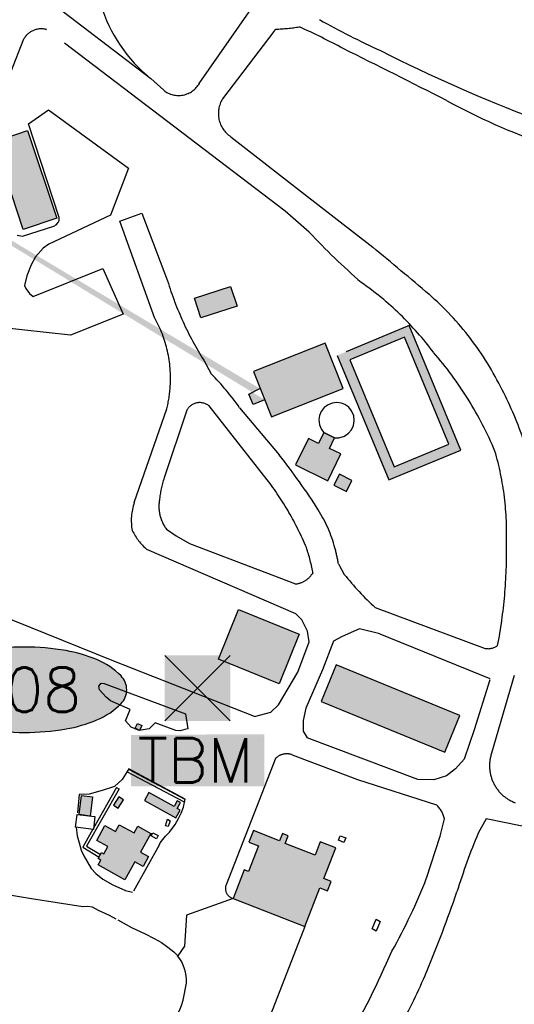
# Model space of a CAD drawing. Header units: feet. Extents: x 30669 to 99318, y 4696 to 26220.
# Tile 84 of 128: x 83843 to 84378, y 16749 to 17814. Entities that reach past the tile are written whole.
import ezdxf
from ezdxf.enums import TextEntityAlignment as Align

# ---------------------------------------------------------------- set-up
doc = ezdxf.new("R2010")
doc.units = ezdxf.units.FT
doc.header["$LTSCALE"] = 600
doc.header["$MEASUREMENT"] = 0
doc.linetypes.add('DASHED', pattern=[0.75, 0.5, -0.25])
doc.linetypes.add('USTATION2', pattern=[1, 0.75, -0.25])
doc.layers.get('0').update_dxf_attribs({"linetype": 'CONTINUOUS'})
for name, color, linetype in [('ELB', 3, 'CONTINUOUS'), ('ELIB', 253, 'CONTINUOUS'), ('ELIST-H', 2, 'CONTINUOUS'), ('ELYSU', 251, 'CONTINUOUS'), ('EMASK', 155, 'CONTINUOUS'), ('ESPV', 2, 'CONTINUOUS')]:
    doc.layers.add(name, color=color, linetype=linetype)
doc.styles.add('L80', font='simplex', dxfattribs={"height": 48})

# ---------------------------------------------------------------- blocks, each defined once
blk = doc.blocks.new('Ovalid')
at = {"layer": 'EMASK'}
h = blk.add_hatch(color=256, dxfattribs=at)
edge = h.paths.add_edge_path()
edge.add_arc((0.1493, 0), 0.0355, 0, 44.8308)
edge.add_arc((0.0788, -0.0701), 0.135, 44.8308, 67.3801)
edge.add_arc((0.0313, -0.184), 0.2583, 67.3801, 80.2078)
edge.add_arc((0, -0.3655), 0.4425, 80.2078, 90)
edge.add_arc((0, -0.3655), 0.4425, 90, 99.7922)
edge.add_arc((-0.0313, -0.184), 0.2583, 99.7922, 112.6199)
edge.add_arc((-0.0788, -0.0701), 0.135, 112.6199, 135.1692)
edge.add_arc((-0.1493, 0), 0.0355, 135.1692, 180)
edge.add_arc((-0.1493, 0), 0.0355, 180, 224.8308)
edge.add_arc((-0.0788, 0.0701), 0.135, 224.8308, 247.3801)
edge.add_arc((-0.0313, 0.184), 0.2583, 247.3801, 260.2078)
edge.add_arc((0, 0.3655), 0.4425, 260.2078, 270)
edge.add_arc((0, 0.3655), 0.4425, 270, 279.7922)
edge.add_arc((0.0313, 0.184), 0.2583, 279.7922, 292.6199)
edge.add_arc((0.0788, 0.0701), 0.135, 292.6199, 315.1692)
edge.add_arc((0.1493, 0), 0.0355, 315.1692, 360)
blk.add_lwpolyline([(0.1848, 0, 0.198145), (0.1745, 0.025, 0.098709), (0.1307, 0.0544, 0.05603), (0.0753, 0.0706, 0.042752), (0, 0.077, 0.042752), (-0.0753, 0.0706, 0.05603), (-0.1307, 0.0544, 0.098709), (-0.1745, 0.025, 0.198145), (-0.1848, 0, 0.198145), (-0.1745, -0.025, 0.098709), (-0.1307, -0.0544, 0.05603), (-0.0753, -0.0706, 0.042752), (0, -0.077, 0.042752), (0.0753, -0.0706, 0.05603), (0.1307, -0.0544, 0.098709), (0.1745, -0.025, 0.198145)], format="xyb", close=True)
at = {"style": 'L80'}
blk.add_attdef('ID', text='', height=0.08, dxfattribs=at).set_placement((0, 0), align=Align.MIDDLE)
blk = doc.blocks.new('TBM')
at = {"layer": 'EMASK', "color": 155}
for points in [[(-0.0591, 0.0591), (-0.0591, -0.0591), (0.0591, 0.0591), (0.0591, -0.0591)], [(-0.1202, -0.0842), (-0.1202, -0.177), (0.1208, -0.0829), (0.1208, -0.177)]]:
    blk.add_solid(points, dxfattribs=at)
at = {"layer": 'ESPV'}
for p, q in [((-0.0591, -0.0591), (0.0591, 0.0591)), ((-0.0591, 0.0591), (0.0591, -0.0591))]:
    blk.add_line(p, q, dxfattribs=at)
at = {"layer": 'ESPV', "style": 'L80'}
blk.add_text('TBM', height=0.08, dxfattribs=at).set_placement((-0.108, -0.1701))

msp = doc.modelspace()

# ---------------------------------------------------------------- hatches: boundary and pattern name
at = {"layer": 'ELIST-H'}
h = msp.add_hatch(color=256, dxfattribs=at)
h.paths.add_polyline_path([(83696.7, 17255.1), (83730.8, 17349.1), (83791.9, 17326.9), (83757.8, 17233)])
h.paths.add_polyline_path([(84073.6, 16863.4), (84151.3, 16833.1), (84167.6, 16875), (84175.8, 16871.7), (84179.8, 16881.9), (84172, 16884.9), (84185, 16918.1), (84168.1, 16924.7), (84162.4, 16910.2), (84130.1, 16922.8), (84133.3, 16931), (84127, 16933.5), (84124, 16925.9), (84095.7, 16937), (84090.7, 16924.3), (84101, 16920.3), (84090.3, 16892.7), (84085.7, 16894.5)])
h.paths.add_polyline_path([(83984.7, 16933.6), (83973.5, 16913.5), (83982.2, 16908.7), (83976.3, 16898), (83967.4, 16903), (83956.6, 16883.7), (83927.5, 16899.9), (83930.3, 16905), (83927.6, 16906.5), (83931.3, 16913.1), (83933.6, 16911.8), (83937.9, 16919.6), (83926, 16926.2), (83934.9, 16942.2), (83946.3, 16935.9), (83950.4, 16943.2), (83966.4, 16934.3), (83970.4, 16941.5)])
h.paths.add_polyline_path([(82949.1, 16852.7), (83028.9, 16763.1), (83054.8, 16786.2), (83077, 16761.2), (83051, 16738.1), (83082.2, 16703.1), (83051.8, 16676), (82991.6, 16743.7), (82981.6, 16734.8), (82968.9, 16749.1), (82978.9, 16758.1), (82918.7, 16825.6)])
h.paths.add_polyline_path([(82997.6, 16522.8), (83226.6, 16325.9), (83221.5, 16320), (83228.8, 16313.8), (83233.3, 16319.1), (83448.1, 16134.7), (83493.2, 16187.2), (83285.7, 16365.5), (83302.2, 16384.7), (83280, 16403.8), (83263.8, 16385), (83085.6, 16538.1), (83094.5, 16548.5), (83080.6, 16560.5), (83071.6, 16549.9), (83056.1, 16563.2), (83022.6, 16524.1), (83008.8, 16535.9)])
h.paths.add_polyline_path([(83294.6, 16547.1), (83298, 16565.1), (83313.6, 16562.2), (83310.2, 16544.1)])
h.paths.add_polyline_path([(83178, 16738.3), (83189.1, 16746.2), (83192.4, 16741.6), (83181.3, 16733.6)])
h.paths.add_polyline_path([(82077.7, 19506.8), (82137.4, 19565.6), (82144.7, 19558.1), (82085, 19499.4)])
h.paths.add_polyline_path([(75798.9, 16442.6), (75795.6, 16436.2), (75801.8, 16433.1), (75805, 16439.5)])
h.paths.add_polyline_path([(75980.8, 16375.2), (75976.9, 16369.8), (75983.2, 16365.2), (75987.2, 16370.6)])
h.paths.add_polyline_path([(75728.5, 16024.6), (75714.3, 16023.8), (75714.6, 16017.8), (75728.9, 16018.6)])
h.paths.add_polyline_path([(75609.6, 16163.4), (75618.8, 16158.7), (75615.2, 16151.8), (75606, 16156.5)])
h.paths.add_polyline_path([(75721.9, 16067.5), (75717.7, 16058.4), (75709.7, 16062.1), (75713.9, 16071.3)])
h.paths.add_polyline_path([(75819.9, 16164.1), (75815.6, 16155.6), (75823.9, 16151.4), (75828.2, 16160)])
h.paths.add_polyline_path([(75790.3, 16204.3), (75787.2, 16195.4), (75796.4, 16192.2), (75799.5, 16201.1)])
h.paths.add_polyline_path([(75798.5, 16386.8), (75793.3, 16378.4), (75785.9, 16382.9), (75791, 16391.3)])
h.paths.add_polyline_path([(75810.4, 16382.4), (75804.6, 16374.5), (75799.5, 16378.2), (75805.3, 16386.1)])
h.paths.add_polyline_path([(75919.7, 16317), (75915.4, 16309.9), (75923.4, 16305.2), (75927.6, 16312.3)])
h.paths.add_polyline_path([(75987.6, 16227.8), (75997.1, 16218.9), (75989.9, 16211.1), (75980.3, 16220)])
h.paths.add_polyline_path([(76004.9, 16396.1), (76000.7, 16387), (76009.5, 16382.9), (76013.8, 16392)])
h.paths.add_polyline_path([(75906.4, 16446.8), (75900, 16437.4), (75906.5, 16432.9), (75913, 16442.4)])
h.paths.add_polyline_path([(75843.4, 16468.1), (75839.1, 16459), (75846.2, 16455.7), (75850.4, 16464.8)])
h.paths.add_polyline_path([(75897.8, 16717.1), (75916.3, 16707), (75908.2, 16692.1), (75889.7, 16702.2)])
h.paths.add_polyline_path([(75971.6, 16646.5), (75994.2, 16635.4), (75985.3, 16617.5), (75962.8, 16628.6)])
h.paths.add_polyline_path([(75857, 16533.3), (75842, 16509.6), (75837.6, 16512.3), (75831.4, 16502.5), (75837.6, 16498.6), (75829.3, 16485.5), (75854.2, 16469.8), (75866.3, 16489), (75868.5, 16487.6), (75877.4, 16501.8), (75872.3, 16505), (75880.7, 16518.3)])
h.paths.add_polyline_path([(75909.8, 16415.5), (75932.3, 16404.9), (75931.1, 16402.4), (75944.3, 16396.2), (75945.2, 16398.2), (75958.9, 16391.8), (75971, 16417.4), (75953.8, 16425.5), (75956.8, 16431.9), (75941.5, 16439.2), (75939.1, 16434.2), (75922.3, 16442.1)])
h.paths.add_polyline_path([(76010.9, 16366.9), (76034, 16353.9), (76032.3, 16350.8), (76044.1, 16344.1), (76046.4, 16348.2), (76059.7, 16340.7), (76074.5, 16366.9), (76053.9, 16378.5), (76055.8, 16381.8), (76041.9, 16389.6), (76039.2, 16384.8), (76025.4, 16392.6)])
h.paths.add_polyline_path([(75855.1, 16334.1), (75880, 16320.2), (75878, 16316.4), (75886.2, 16311.8), (75888.7, 16316.3), (75903.5, 16308), (75918.2, 16334.4), (75900.8, 16344), (75903, 16348), (75886.5, 16357.2), (75883.5, 16351.8), (75869.3, 16359.7)])
h.paths.add_polyline_path([(75777.8, 16378.5), (75765, 16353.7), (75759.6, 16356.5), (75754.5, 16346.4), (75760.8, 16343.2), (75753.2, 16328.4), (75777.9, 16315.7), (75787.6, 16334.7), (75792, 16332.4), (75799, 16346), (75792.8, 16349.2), (75801.6, 16366.2)])
h.paths.add_polyline_path([(75828.1, 16135.2), (75850.8, 16123), (75848.8, 16119.2), (75858.5, 16113.9), (75861.3, 16119.1), (75875.2, 16111.7), (75888.1, 16135.7), (75870.1, 16145.4), (75872.4, 16149.6), (75856.9, 16157.9), (75854.3, 16153.1), (75841.4, 16160)])
h.paths.add_polyline_path([(75724, 16212.4), (75749.1, 16199.4), (75746.7, 16194.8), (75758.9, 16188.5), (75761.3, 16193.1), (75772.1, 16187.5), (75785, 16212.3), (75769.1, 16220.5), (75771.5, 16225.1), (75755.4, 16233.4), (75753.6, 16229.8), (75737.4, 16238.2)])
h.paths.add_polyline_path([(75651.1, 16088.2), (75676, 16074.8), (75673.9, 16070.9), (75682.6, 16066.2), (75684.7, 16070.3), (75700, 16062.1), (75713.6, 16087.4), (75694.9, 16097.4), (75697.2, 16101.7), (75682, 16109.8), (75679.2, 16104.5), (75664.2, 16112.6)])
h.paths.add_polyline_path([(75635, 16222.9), (75621.5, 16197.7), (75618, 16199.6), (75613.4, 16191.1), (75617.4, 16188.9), (75608.7, 16172.6), (75633.4, 16159.3), (75643.6, 16178.4), (75647.2, 16176.4), (75655.3, 16191.5), (75650.7, 16194), (75659.2, 16209.9)])
h.paths.add_polyline_path([(77272.8, 15234), (77220.5, 15230), (77221.1, 15221.8), (77187.2, 15219.2), (77186.5, 15228.7), (77186.1, 15228.6), (77184.7, 15246.7), (77133.1, 15242.7), (77129.4, 15289.3), (77154.6, 15291.3), (77155.5, 15280.8), (77160, 15281.2), (77159.2, 15291.9), (77186, 15294), (77186.7, 15285.1), (77209.4, 15286.9), (77208.7, 15295.8), (77236.5, 15298), (77237.8, 15281.8), (77241.5, 15282.1), (77240.1, 15299.5), (77267.5, 15301.7)])
h.paths.add_polyline_path([(77218.1, 15173.6), (77219.2, 15157.2), (77203.5, 15156.1), (77202.4, 15172.6)])
h.paths.add_polyline_path([(77181.8, 15217.9), (77168.5, 15216.5), (77169.6, 15206.8), (77182.9, 15208.2)])
h.paths.add_polyline_path([(77094.4, 15281.7), (77076.1, 15276.1), (77078, 15270), (77096.3, 15275.6)])
h.paths.add_polyline_path([(77132.5, 15336.8), (77119.4, 15334.2), (77121.2, 15324.7), (77134.3, 15327.3)])
h.paths.add_polyline_path([(77466.7, 15239.3), (77465.4, 15226.2), (77453.6, 15227.4), (77455, 15240.6)])
h.paths.add_polyline_path([(77487.8, 15244.8), (77486.9, 15230.9), (77498.2, 15230.1), (77499.2, 15244)])
h.paths.add_polyline_path([(78791, 15623.1), (78811.2, 15584.8), (78783, 15569.9), (78762.8, 15608.2)])
h.paths.add_polyline_path([(78850, 15678.8), (78881.4, 15648.4), (78860.5, 15626.8), (78829.1, 15657.2)])
h.paths.add_polyline_path([(80144.9, 15735.8), (80087.1, 15740.2), (80089.7, 15773.5), (80147.5, 15769.1)])
h.paths.add_polyline_path([(79289.3, 15704.8), (79230.1, 15705.4), (79230.4, 15738.2), (79289.6, 15737.6)])
h.paths.add_polyline_path([(79410.5, 15736.8), (79353.5, 15734.3), (79355, 15699.5), (79412, 15702)])
h.paths.add_polyline_path([(79471.9, 15707.3), (79528.9, 15709.8), (79527.4, 15744.1), (79470.4, 15741.6)])
h.paths.add_polyline_path([(80351.3, 15618.5), (80411.9, 15617.1), (80411, 15578.6), (80396.7, 15578.9), (80396.9, 15587.4), (80361.6, 15588.3), (80361.5, 15581), (80350.4, 15581.2)])
h.paths.add_polyline_path([(80473.9, 15707.9), (80520.2, 15711), (80519.6, 15721), (80534.1, 15722), (80531.9, 15754.4), (80519.6, 15753.6), (80519.9, 15749.2), (80472.7, 15746.1), (80472.2, 15753.3), (80457.2, 15752.3), (80459.3, 15721.5), (80472.9, 15722.5)])
h.paths.add_polyline_path([(80745, 15760.7), (80790.1, 15745), (80782.1, 15722.2), (80737.1, 15737.9)])
h.paths.add_polyline_path([(80870.4, 15169.4), (80885.3, 15158.3), (80880.9, 15152.3), (80865.9, 15163.4)])
h.paths.add_polyline_path([(80822, 15755.5), (80815.8, 15744.8), (80825.3, 15739.3), (80831.5, 15750.1)])
h.paths.add_polyline_path([(80961.3, 15725.9), (80976.6, 15722.9), (80973.6, 15707.6), (80958.3, 15710.6)])
h.paths.add_polyline_path([(80901.8, 15736.5), (80923.6, 15727.8), (80915.9, 15708.6), (80894.1, 15717.3)])
h.paths.add_polyline_path([(80817.9, 15736.7), (80860.3, 15722.8), (80851.8, 15697), (80809.4, 15710.9)])
h.paths.add_polyline_path([(80843.1, 15830.5), (80891.5, 15815), (80883.9, 15791.3), (80835.5, 15806.8)])
h.paths.add_polyline_path([(81768.4, 12300.8), (81759.8, 12283.9), (81776.4, 12275.5), (81784.9, 12292.4)])
h.paths.add_polyline_path([(81721.7, 12323.9), (81712.9, 12309.2), (81728.9, 12299.6), (81737.8, 12314.2)])
h.paths.add_polyline_path([(81681.3, 12423.5), (81675.5, 12406.9), (81689.7, 12401.9), (81695.5, 12418.5)])
h.paths.add_polyline_path([(81401.4, 12322.5), (81398.4, 12308.7), (81413.3, 12305.4), (81416.4, 12319.2)])
h.paths.add_polyline_path([(81364.9, 12331.2), (81363.8, 12318.5), (81376, 12317.4), (81377.2, 12330.1)])
h.paths.add_polyline_path([(81068.4, 12516.7), (81091.1, 12508.5), (81086.3, 12495.3), (81063.6, 12503.5)])
h.paths.add_polyline_path([(80859.5, 12562.8), (80853.1, 12551.8), (80862.1, 12546.6), (80868.5, 12557.6)])
h.paths.add_polyline_path([(80840.5, 12555), (80850.5, 12550.4), (80845.7, 12540.1), (80835.7, 12544.6)])
h.paths.add_polyline_path([(80786.8, 12623.8), (80826.7, 12608.6), (80818.9, 12588.2), (80779, 12603.3)])
h.paths.add_polyline_path([(82058.7, 12271), (82047.2, 12260.7), (82055.4, 12251.5), (82066.9, 12261.8)])
h.paths.add_polyline_path([(82110.8, 12249.3), (82099.8, 12243.2), (82103.7, 12236), (82114.8, 12242.1)])
h.paths.add_polyline_path([(87066.2, 14169.4), (87086.8, 14184), (87105.3, 14157.8), (87084.6, 14143.2)])
h.paths.add_polyline_path([(87057.9, 14246.9), (87083.4, 14210.8), (87058.8, 14193.1), (87033.2, 14229.5)])
h.paths.add_polyline_path([(87024.6, 14137.2), (87043.6, 14151.1), (87056.5, 14133.3), (87037.6, 14117.8)])
h.paths.add_polyline_path([(88106.7, 14854.9), (88156.6, 14822), (88137, 14792.2), (88087.1, 14825.1)])
h.paths.add_polyline_path([(87139.7, 14129.1), (87121.9, 14116.8), (87112.1, 14130.9), (87129.9, 14143.3)])
h.paths.add_polyline_path([(89580.6, 14220.3), (89507, 14197.1), (89513.7, 14176.1), (89587.2, 14199.2)])
h.paths.add_polyline_path([(89044.6, 14633.8), (89029.2, 14582.3), (88996.9, 14588.9), (89012.7, 14645.3)])
h.paths.add_polyline_path([(89171.9, 14659.1), (89219.4, 14624.6), (89197.3, 14595.9), (89150, 14630.7)])
h.paths.add_polyline_path([(87876.2, 15218.6), (87801.8, 15213.5), (87802.2, 15226.5), (87877, 15233.2)])
h.paths.add_polyline_path([(87009.6, 14152.5), (87035.8, 14170.7), (87042.5, 14161.1), (87016.3, 14142.9)])
h.paths.add_polyline_path([(89590.1, 14119.7), (89604.3, 14140.6), (89623.3, 14127.8), (89617.4, 14119.1), (89615.2, 14120.5), (89607, 14108.3)])
h.paths.add_polyline_path([(83334.5, 9767.6), (83336.9, 9757.2), (83345.9, 9759.3), (83343.5, 9769.7)])
h.paths.add_polyline_path([(83301.9, 9743.3), (83314.2, 9755.6), (83322.5, 9747.3), (83310.3, 9735)])
h.paths.add_polyline_path([(83161, 9794.7), (83156.9, 9780.5), (83169.2, 9777), (83173.2, 9791.3)])
h.paths.add_polyline_path([(83229.1, 9818), (83245.5, 9806.8), (83236.3, 9793.2), (83219.9, 9804.3)])
h = msp.add_hatch(color=256, dxfattribs=at)
h.paths.add_polyline_path([(84504.3, 16998.1), (84458.7, 17016.9), (84474.1, 17054.3), (84487, 17049), (84492.2, 17061.7), (84495.2, 17060.5), (84490.1, 17048.1), (84519.8, 17035.8)])
h.paths.add_polyline_path([(84868.2, 17039.1), (84883, 17032.8), (84885.2, 17037.9), (84870.3, 17044.2)])
h.paths.add_polyline_path([(85039, 17128.5), (84969, 17155.2), (84985.2, 17197.6), (84949.5, 17211.2), (84939, 17183.8), (84930.2, 17187.1), (84924.7, 17172.6), (84889.4, 17186.1), (84871.9, 17140.1), (84914.9, 17123.7), (84907.6, 17104.8), (84944.5, 17090.8), (84951.5, 17109.1), (85066.5, 17065.2), (85072.1, 17079.8), (85077.5, 17077.8), (85085.1, 17097.8), (85034.6, 17117.1)])
h.paths.add_polyline_path([(84778, 17117.3), (84771.2, 17154.5), (84749.3, 17150.6), (84749.7, 17148.1), (84748.7, 17147.9), (84749.9, 17140.8), (84751.4, 17141.1), (84756.4, 17113.4)])
h.paths.add_polyline_path([(84115.3, 17384.6), (84192.8, 17415.4), (84173.3, 17464.4), (84095.8, 17433.6)])
h.paths.add_polyline_path([(84032, 17513.2), (84071, 17525.7), (84077.9, 17504.2), (84038.9, 17491.7)], flags=17)
h.paths.add_polyline_path([(83617.2, 17705.4), (83636.9, 17751.2), (83743.2, 17705.6), (83723.5, 17659.7)], flags=17)
h.paths.add_polyline_path([(83851.2, 17694.4), (83882.9, 17599.5), (83846.5, 17587.3), (83814.8, 17682.2)], flags=17)
h.paths.add_polyline_path([(84200, 17446.2), (84248, 17330.5), (84307.1, 17355), (84259.1, 17470.7)], flags=16)
h.paths.add_polyline_path([(84186.4, 17451.1), (84242.3, 17316.4), (84320.2, 17348.7), (84264.3, 17483.4)])
h.paths.add_polyline_path([(84141.2, 17332.6), (84176.4, 17315.5), (84190.4, 17344.4), (84177.9, 17350.5), (84183.4, 17362), (84172, 17367.5), (84166.3, 17355.9), (84155.2, 17361.3)])
h.paths.add_polyline_path([(84182.9, 17310.6), (84196.4, 17303.9), (84202.3, 17315.8), (84188.8, 17322.5)])
h.paths.add_polyline_path([(84079.5, 17176.1), (84145.3, 17149.5), (84123.5, 17095.6), (84057.7, 17122.2)])
h.paths.add_polyline_path([(84169.1, 17076.4), (84302.8, 17021.7), (84319, 17061.3), (84185.3, 17116.1)])
h.paths.add_polyline_path([(83674.3, 17194.5), (83677.1, 17194.9), (83697.8, 17186.6), (83699.3, 17184.1), (83699, 17181), (83697.2, 17179.1), (83694.3, 17178.9), (83674.1, 17186.8), (83672, 17189.3), (83672, 17192.3)])
h.paths.add_polyline_path([(83967.6, 17047.5), (83970.2, 17052.9), (83974.9, 17050.7), (83972.4, 17045.3)])
h.paths.add_polyline_path([(83782.4, 17069.8), (83802.1, 17065.5), (83797.4, 17043.9), (83790.9, 17045.3), (83793.9, 17059.4), (83787.9, 17060.7), (83784.9, 17046.8), (83777.8, 17048.3)])
h.paths.add_polyline_path([(83594.1, 17120.4), (83620, 17110.7), (83611.7, 17088.6), (83585.9, 17098.2)])
h.paths.add_polyline_path([(83490.3, 17338.1), (83495, 17350.9), (83501.1, 17347.5), (83496.6, 17335.4)])
h.paths.add_polyline_path([(83555, 17396.2), (83603.2, 17381.9), (83585.8, 17323.4), (83537, 17337.9), (83545.3, 17365.9), (83528, 17371), (83532.4, 17386.1), (83550.4, 17380.7)])
h.paths.add_polyline_path([(83559.3, 17444.3), (83616.7, 17425.6), (83607.3, 17396.7), (83549.8, 17415.4)])
h.paths.add_polyline_path([(83279.4, 17890.4), (83284.8, 17887.5), (83282.2, 17883.5), (83276.9, 17886.6)], flags=16)
h.paths.add_polyline_path([(83265.9, 17902.3), (83269.1, 17907.4), (83273, 17905.1), (83270.2, 17899.5)], flags=17)
h.paths.add_polyline_path([(83261.5, 17893.2), (83264.9, 17899.9), (83268.3, 17898), (83264.5, 17891.2)], flags=16)
h.paths.add_polyline_path([(83219.4, 17974.6), (83228.6, 17970.2), (83225.6, 17963), (83216.3, 17967.3)])
h.paths.add_polyline_path([(83273.8, 17942.1), (83305.6, 17924.9), (83291.9, 17899.7), (83267.9, 17912.7), (83269.2, 17915.1), (83261.5, 17919.3)])
h.paths.add_polyline_path([(83919, 16952.6), (83907, 16954.1), (83909.6, 16974.8), (83921.5, 16973.3)])
h.paths.add_polyline_path([(83949.2, 16961), (83955.1, 16970), (83950.1, 16973.3), (83944.2, 16964.3)])
h.paths.add_polyline_path([(83977.6, 16969.4), (84011.8, 16950.7), (84016.4, 16959.1), (84013.2, 16960.9), (84016.7, 16967.2), (84013.2, 16969.1), (84009.9, 16963), (83982.3, 16978)])
edge = h.paths.add_edge_path()
edge.add_line((84107.8, 17403.1), (84095.4, 17397.8))
edge.add_line((84095.4, 17397.8), (84090.8, 17409.1))
edge.add_line((84090.8, 17409.1), (84102.7, 17415.2))
edge.add_line((83270.7, 17911.2), (83260.3, 17892.8))
edge.add_line((83260.3, 17892.8), (83282.3, 17881.1))
edge.add_line((83282.3, 17881.1), (83291.8, 17899.8))

# ---------------------------------------------------------------- linework, layer by layer
at = {"layer": 'ELB', "linetype": 'Continuous', "elevation": -54.7}
for points in [[(84107.8, 17403.1), (84095.4, 17397.8), (84090.8, 17409.1), (84102.7, 17415.2)], [(84000.3, 16942), (84002.7, 16949.1), (84005.6, 16947.5), (84003.2, 16941.2), (84000.3, 16942)], [(84224.1, 16830.6), (84228.6, 16841), (84232.9, 16838.6), (84228.7, 16828), (84224.1, 16830.6)]]:
    msp.add_lwpolyline(points, dxfattribs=at)
for points in [[(84172, 17367.5), (84183.4, 17362), (84188.1, 17361.9), (84194.1, 17363.7), (84198.7, 17366.8), (84201.8, 17370.6), (84204, 17375.2), (84204.8, 17380.3), (84204.3, 17385.6), (84202, 17391), (84198.8, 17394.9), (84194.5, 17397.9), (84191.1, 17399.3), (84185.9, 17400.1), (84181.1, 17399.5), (84176.5, 17397.7), (84172.4, 17394.7), (84169.1, 17390.4), (84167.3, 17386), (84166.6, 17381.6), (84167.3, 17375.9), (84169.3, 17371)], [(84141.2, 17332.6), (84176.4, 17315.5), (84190.4, 17344.4), (84177.9, 17350.5), (84183.4, 17362), (84172, 17367.5), (84166.3, 17355.9), (84155.2, 17361.3)], [(83977.6, 16969.4), (84011.8, 16950.7), (84016.4, 16959.1), (84013.2, 16960.9), (84016.7, 16967.2), (84013.2, 16969.1), (84009.9, 16963), (83982.3, 16978)], [(83984.7, 16933.6), (83973.5, 16913.5), (83982.2, 16908.7), (83976.3, 16898), (83967.4, 16903), (83956.6, 16883.7), (83927.5, 16899.9), (83930.3, 16905), (83927.6, 16906.5), (83931.3, 16913.1), (83933.6, 16911.8), (83937.9, 16919.6), (83926, 16926.2), (83934.9, 16942.2), (83946.3, 16935.9), (83950.4, 16943.2), (83966.4, 16934.3), (83970.4, 16941.5)], [(84073.6, 16863.4), (84151.3, 16833.1), (84167.6, 16875), (84175.8, 16871.7), (84179.8, 16881.9), (84172, 16884.9), (84185, 16918.1), (84168.1, 16924.7), (84162.4, 16910.2), (84130.1, 16922.8), (84133.3, 16931), (84127, 16933.5), (84124, 16925.9), (84095.7, 16937), (84090.7, 16924.3), (84101, 16920.3), (84090.3, 16892.7), (84085.7, 16894.5)]]:
    msp.add_lwpolyline(points, close=True, dxfattribs=at)
at = {"layer": 'ELB', "linetype": 'Continuous'}
for points in [[(83851.2, 17694.4, -54.7), (83882.9, 17599.5, -54.7), (83846.5, 17587.3, -54.7), (83814.8, 17682.2, -54.7)], [(84032, 17513.2, -54.7), (84071, 17525.7, -54.7), (84077.9, 17504.2, -54.7), (84038.9, 17491.7, -54.7)], [(84115.3, 17384.6, -54.7), (84192.8, 17415.4, -54.7), (84173.3, 17464.4, -54.7), (84095.8, 17433.6, -54.7)], [(84182.9, 17310.6, -54.7), (84196.4, 17303.9, -54.7), (84202.3, 17315.8, -54.7), (84188.8, 17322.5, -54.7)], [(84079.5, 17176.1, -54.7), (84145.3, 17149.5, -54.7), (84123.5, 17095.6, -54.7), (84057.7, 17122.2, -54.7)], [(84169.1, 17076.4, -54.7), (84302.8, 17021.7, -54.7), (84319, 17061.3, -54.7), (84185.3, 17116.1, -54.7)], [(83967.6, 17047.5, -54.7), (83970.2, 17052.9, -54.7), (83974.9, 17050.7, -54.7), (83972.4, 17045.3, -54.7)], [(83919, 16952.6, -54.7), (83907, 16954.1, -54.7), (83909.6, 16974.8, -54.7), (83921.5, 16973.3, -54.7)], [(83949.2, 16961, -54.7), (83955.1, 16970, -54.7), (83950.1, 16973.3, -54.7), (83944.2, 16964.3, -54.7)], [(83903.1, 16940.5, -54.7), (83904.8, 16954.4, -54.7), (83924.1, 16952, -54.7), (83922.4, 16938.1, -54.7)], [(83986.7, 16934.4, -54.7), (83992.5, 16931.4, -54.7), (83990.7, 16928, -54.7), (83984.9, 16931, -54.7)], [(84187.8, 16926.3, -54.7), (84189.6, 16931.3, -54.7), (84195.6, 16929.1, -54.7), (84193.7, 16924.1, -54.7)]]:
    msp.add_3dface(points, dxfattribs=at)
at = {"layer": 'ELB', "linetype": 'USTATION2'}
for points in [[(84186.4, 17451.1, -54.7), (84242.3, 17316.4, -54.7), (84320.2, 17348.7, -54.7), (84264.3, 17483.4, -54.7)], [(84200, 17446.2, -54.7), (84248, 17330.5, -54.7), (84307.1, 17355, -54.7), (84259.1, 17470.7, -54.7)]]:
    msp.add_3dface(points, dxfattribs=at)
at = {"layer": 'ELIB', "linetype": 'Continuous'}
for p, q in [((84020.5, 16967.9, -54.7), (83959.2, 17000.2, -54.7)), ((84021.9, 16970.5, -54.7), (83960.6, 17002.9, -54.7)), ((83950.2, 16981.9, -54.7), (83915, 16919.8, -54.7)), ((83947.5, 16983.4, -54.7), (83922.6, 16939.3, -54.7)), ((83947.5, 16983.4, -54.7), (83950.1, 16981.9, -54.7)), ((83921.9, 16938.2, -54.7), (83910.9, 16918.8, -54.7)), ((83910.9, 16918.8, -54.7), (83928.6, 16908.2, -54.7)), ((83915, 16919.8, -54.7), (83930, 16910.9, -54.7))]:
    msp.add_line(p, q, dxfattribs=at)
at = {"layer": 'ELYSU', "linetype": 'Continuous'}
for p, q in [((83752.3, 17929.3, -54.7), (83984.5, 17750.6, -54.7)), ((83984.5, 17750.6, -54.7), (83998.6, 17738, -54.7)), ((84151.3, 16833.1, -54.7), (84104.7, 16713.4, -54.7)), ((84019.5, 16753.2, -54.7), (84023.2, 16771.7, -54.7))]:
    msp.add_line(p, q, dxfattribs=at)
at = {"layer": 'ELYSU', "linetype": 'DASHED'}
for p, q in [((84037.1, 17745.5, -54.7), (84138.8, 17891.5, -54.7)), ((84129.9, 17607.3, -54.7), (83870.7, 17804.6, -54.7)), ((83870.7, 17804.6, -54.7), (83871.7, 17803.7, -54.7)), ((84117.9, 17801.6, -54.7), (84062.3, 17728.8, -54.7)), ((83846.9, 17793.3, -54.7), (83799.8, 17674.3, -54.7)), ((84071.3, 17687.8, -54.7), (84147.6, 17628, -54.7)), ((84147.6, 17628, -54.7), (84224.9, 17568.2, -54.7)), ((83951.2, 17596.3, -54.7), (83974.9, 17605.2, -54.7)), ((83974.9, 17605.2, -54.7), (84002.8, 17531.7, -54.7)), ((84156.1, 17584.5, -54.7), (84129.9, 17607.3, -54.7)), ((83988.9, 17491.2, -54.7), (83951.2, 17596.3, -54.7)), ((84041.8, 17445.8, -54.7), (84049.9, 17431.3, -54.7)), ((83966.7, 17291.8, -54.7), (84001.8, 17393.2, -54.7)), ((84023.1, 17390.9, -54.7), (83999.1, 17318.5, -54.7)), ((84110.5, 17316.6, -54.7), (84047.7, 17396.4, -54.7)), ((84080.7, 17394.3, -54.7), (84123.6, 17343.4, -54.7)), ((84001.5, 17263.2, -54.7), (84012.1, 17255.7, -54.7)), ((84012.1, 17255.7, -54.7), (84026.4, 17247.5, -54.7)), ((84141.7, 17171.3, -54.7), (83980.3, 17241.1, -54.7)), ((84026.4, 17247.5, -54.7), (84141.1, 17203.7, -54.7)), ((84187.8, 17225.4, -54.7), (84194, 17214.1, -54.7)), ((83942.6, 17121, -54.7), (83780.9, 17186.3, -54.7)), ((84227.6, 17178.1, -54.7), (84346.4, 17134, -54.7)), ((84232.4, 17149.9, -54.7), (84351.8, 17101.5, -54.7)), ((84096.9, 17060.2, -54.7), (83942.6, 17121, -54.7)), ((84378.1, 17104.7, -54.7), (84353.5, 17020.5, -54.7)), ((84101.4, 17034.3, -54.7), (84101.4, 17034.3, -54.7)), ((84273.8, 16992.1, -54.7), (84153.7, 17037.3, -54.7)), ((84137.6, 17018.9, -54.7), (84184.4, 17001.3, -54.7)), ((84119.4, 17014.7, -54.7), (84066.1, 16878, -54.7)), ((84184.4, 17001.3, -54.7), (84208.4, 16992.3, -54.7)), ((84208.4, 16992.3, -54.7), (84293.8, 16964.7, -54.7)), ((84297.9, 16930.9, -54.7), (84302.5, 16949.6, -54.7)), ((84347.7, 16949.4, -54.7), (84339, 16934.1, -54.7)), ((84417.2, 16935.5, -54.7), (84347.7, 16949.4, -54.7)), ((83993.8, 16921.8, -54.7), (83965.9, 16871.3, -54.7)), ((84283.2, 16885.5, -54.7), (84297.9, 16930.9, -54.7)), ((84245.6, 16806.2, -54.7), (84245.6, 16806.2, -54.7))]:
    msp.add_line(p, q, dxfattribs=at)
at = {"layer": 'ELYSU', "linetype": 'DASHED', "elevation": -54.7}
for points in [[(83840, 17581.1), (83845.5, 17580), (83879.6, 17591.1), (83882.2, 17592.4), (83884.3, 17594.9), (83885.3, 17597), (83885.4, 17600.2), (83852.2, 17701.6), (83873.7, 17716.9), (83960.5, 17653.6), (83940.8, 17602.8), (83874.1, 17571.3), (83868.2, 17567.2), (83859.8, 17557.6), (83855.1, 17549), (83850.5, 17537.1), (83847.9, 17526.9), (83849.4, 17523.5), (83853.4, 17518), (83857.2, 17514.7), (83932.8, 17545), (83954.8, 17495.8), (83897.5, 17472.9), (83810.8, 17482.6)], [(84096.9, 17060.2), (84114.6, 17065), (84122.8, 17072.9), (84143.9, 17108.2), (84156, 17141), (84154.2, 17152.7), (84148.2, 17164.9), (84141.7, 17171.3)], [(84232.4, 17149.9), (84210.4, 17155), (84191.7, 17146.8), (84182.2, 17141.9), (84170.3, 17110.9), (84152.4, 17069.3), (84149.7, 17055.9), (84149.7, 17044.4), (84153.7, 17037.3)], [(83934.1, 17096), (84022.2, 17063.1), (84024.5, 17047), (84021.5, 17046.1), (84016.2, 17044.8), (84011.5, 17045), (83989.2, 17053.5), (83982.9, 17047.1), (83971.8, 17045.2), (83963.4, 17048.8), (83957.2, 17055.5), (83962.1, 17067.8), (83940.9, 17077.1), (83936.4, 17081.3), (83932.8, 17085.1), (83928.9, 17089.3), (83928.4, 17093), (83930.9, 17096.2), (83934.1, 17096)], [(84351.5, 17099.9), (84334.6, 17045.7), (84323.7, 17014.3), (84314.3, 17003.7), (84304.8, 16996.1), (84291.1, 16991.8), (84273.8, 16992.1)], [(84021.6, 16970.9), (83960.6, 17003.5), (83953.7, 16992), (83945.1, 16984.4), (83931.8, 16980.2), (83917.8, 16976.3), (83907.1, 16976), (83905.3, 16956)], [(83993.8, 16921.7), (83994.8, 16923.4), (84000.5, 16930.9), (84004.7, 16935.2), (84010.9, 16943.4), (84014.5, 16949.8), (84017.3, 16955.6), (84019.9, 16962.3), (84021.6, 16970.9)], [(83903.9, 16940.4), (83903.9, 16940.4), (83904.9, 16931.2), (83907, 16923.4), (83909, 16915.7), (83912.1, 16909.4), (83920, 16895.8), (83924.9, 16890.4), (83932.6, 16884.4), (83943.4, 16878.1), (83957, 16871.9), (83964.9, 16870.2)], [(83803.2, 16918.3), (83802, 16912.3), (83781.3, 16911.1), (83774, 16876.7), (83855.5, 16863.5)], [(83855.5, 16863.5), (83911.1, 16854.5), (83916.5, 16855), (83921, 16854.3), (83927.7, 16850.6), (83939.4, 16845.2), (83946.6, 16841.3)]]:
    msp.add_lwpolyline(points, dxfattribs=at)
at = {"layer": 'ELYSU', "linetype": 'Continuous', "elevation": -54.7}
for points in [[(84073.6, 16863.4), (84023.1, 16845.2), (84020.9, 16811.6), (84013.7, 16801.3)], [(83948.7, 16840.1), (83963.6, 16831.9), (83978.3, 16825), (83988.1, 16819.9), (83996.2, 16815.6), (84003.1, 16810.8), (84009.5, 16805.6), (84013.7, 16801.3)]]:
    msp.add_lwpolyline(points, dxfattribs=at)
at = {"layer": 'ELYSU', "linetype": 'Continuous'}
for centre, radius, start, end in [((84092.5, 17882.1, -54.7), 170.2, 197.5202, 230.6192), ((83980.2, 16774.2, -54.7), 43, 356.6362, 39.0508), ((83971.4, 16764.1, -54.7), 49.3, 292.8672, 347.2347)]:
    msp.add_arc(centre, radius, start, end, dxfattribs=at)
at = {"layer": 'ELYSU', "linetype": 'DASHED'}
for centre, radius, start, end in [((84112, 18015.2, -54.7), 211.2, 272.104, 279.1177), ((83805.2, 17061.4, -54.7), 819.3, 61.7655, 65.46), ((84588.7, 18562.4, -54.7), 858.5, 240.6004, 245.5427), ((83865.9, 17782.7, -54.7), 21.8, 74.2748, 150.8622), ((83047.9, 18588.2, -54.7), 1328, 323.6804, 323.8159), ((79212.6, 7725.8, -54.7), 11222.9, 63.01744, 63.65668), ((85007.1, 19308.3, -54.7), 1712.2, 243.1327, 249.2812), ((84014.6, 17758.3, -54.7), 25.9, 231.7336, 330.4159), ((84087.7, 17712.8, -54.7), 30, 147.9565, 236.6799), ((84650.3, 18362.1, -54.7), 723.1, 241.4428, 250.7087), ((84649.2, 18038.5, -54.7), 670.2, 222.6373, 229.3261), ((80259.3, 12772.2, -54.7), 6223.1, 49.68255, 50.41382), ((84344.4, 17635.3, -54.7), 357, 196.8712, 212.0554), ((84016.4, 17249.2, -54.7), 342.5, 36.8098, 55.1108), ((84071.9, 17271.4, -54.7), 325.8, 25.9201, 48.9729), ((83875, 17426.7, -54.7), 130.9, 356.0937, 29.5408), ((83994.6, 17196.2, -54.7), 392.8, 22.6419, 41.0933), ((83844.4, 17228.7, -54.7), 288.6, 35.0208, 44.591), ((83880.3, 17424.7, -54.7), 125.5, 345.443, 356.8163), ((84015.9, 17233.3, -54.7), 393, 9.6495, 27.341), ((84037.5, 17384.1, -54.7), 15.9, 50.5304, 154.7797), ((83542.6, 16886.1, -54.7), 739.4, 32.543, 38.2057), ((84056.6, 17259.4, -54.7), 313.2, 357.6745, 16.3393), ((84100.3, 17284.1, -54.7), 106.9, 161.2515, 174.465), ((83844.6, 17113.8, -54.7), 334.4, 22.7445, 37.3281), ((84033.8, 17287.5, -54.7), 40.5, 170.1806, 217.0245), ((84022.4, 17272.5, -54.7), 59, 160.8727, 190.787), ((84044.4, 17206.1, -54.7), 144.2, 14.7072, 32.6123), ((84021.1, 17289.2, -54.7), 63, 206.1424, 229.7632), ((83989, 17186.6, -54.7), 173.5, 9.3831, 19.016), ((83989.1, 17190.4, -54.7), 201.7, 9.9947, 15.0521), ((83842.5, 17237.5, -54.7), 527.2, 349.013, 0.9939), ((84138.7, 17228.3, -54.7), 24.7, 275.4281, 329.2842), ((84428.5, 17399.2, -54.7), 298.7, 218.2875, 227.7256), ((84349.8, 17151, -54.7), 17.3, 258.8648, 306.1713), ((84131.6, 17002.9, -54.7), 17, 69.4752, 136.0583), ((84394, 17007, -54.7), 42.7, 161.5392, 249.7617), ((84275.3, 16944, -54.7), 27.7, 11.5877, 48.1444), ((85095.6, 16624.6, -54.7), 817.5, 157.7516, 162.4927), ((83688.1, 17119.6, -54.7), 639.5, 330.6601, 338.5291), ((84076.7, 16874.2, -54.7), 11.3, 160.4373, 253.8001), ((82916.3, 17352.3, -54.7), 1480.3, 337.4124, 341.0044), ((83203.2, 17263.5, -54.7), 1138.3, 330.6859, 336.3131), ((83790.2, 16987.3, -54.7), 533.2, 330.4131, 337.5648)]:
    msp.add_arc(centre, radius, start, end, dxfattribs=at)

# ---------------------------------------------------------------- block references
at = {"layer": 'ESPV', "xscale": 600, "yscale": 600, "zscale": 600, "rotation": 2.3082248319e-05}
msp.add_blockref('Ovalid', (83847.6, 17089.2), dxfattribs=at).add_auto_attribs({'ID': '708'})
at = {"layer": 'ESPV', "xscale": 600, "yscale": 600, "zscale": 600}
msp.add_blockref('TBM', (84035.1, 17090.9), dxfattribs=at)

doc.saveas('drawing.dxf')
